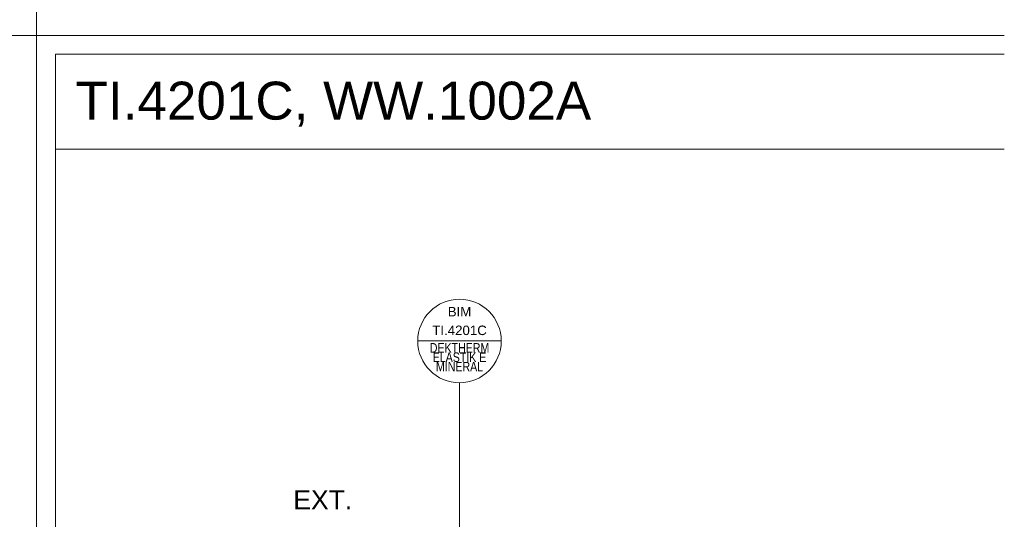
# Model space of a CAD drawing. Header units: millimetres. Extents: x -172116 to -156978, y -29806 to 62594.
# Tile 11 of 23: x -164621 to -163324, y 34927 to 35585. Entities that reach past the tile are written whole.
import ezdxf
from ezdxf.xclip import XClip

# ---------------------------------------------------------------- set-up
doc = ezdxf.new("R2010")
doc.units = ezdxf.units.MM
doc.header["$MEASUREMENT"] = 0
doc.header["$XCLIPFRAME"] = 0
for name, color, linetype in [('POHLED ZÁPADNÍ_1__K EXPEDICI', 7, 'Continuous'), ('POHLED ZÁPADNÍ_1__ZÁHLAVÍ', 7, 'Continuous'), ('POHLED ZÁPADNÍ_1_DEK_KÓTY', 7, 'Continuous'), ('POHLED ZÁPADNÍ_1_DEK_POPIS', 7, 'Continuous'), ('POHLED ZÁPADNÍ_1_moje-rastr-pozn', 7, 'Continuous')]:
    doc.layers.add(name, color=color, linetype=linetype)
doc.styles.add('GENEROVANÝ_STYL_1', font='txt')

# ---------------------------------------------------------------- blocks, each defined once
blk = doc.blocks.new('Kresba_1_1', base_point=(-167575.4, 33537))
at = {"layer": 'POHLED ZÁPADNÍ_1__K EXPEDICI', "color": 3, "linetype": 'Continuous', "lineweight": 18, "flags": 128}
blk.add_lwpolyline([(-163324.2, 33464), (-164599.4, 33464), (-164599.4, 35564), (-163324.2, 35564)], dxfattribs=at)
at = {"layer": 'POHLED ZÁPADNÍ_1_DEK_KÓTY', "color": 6, "linetype": 'Continuous', "lineweight": 18}
for p, q in [((-164096.9, 35161.5), (-163986.9, 35161.5)), ((-164041.9, 35106.5), (-164041.9, 34600.9))]:
    blk.add_line(p, q, dxfattribs=at)
blk.add_circle((-164041.9, 35161.5), 55, dxfattribs=at)
at = {"layer": 'POHLED ZÁPADNÍ_1_DEK_POPIS', "color": 6, "linetype": 'Continuous', "lineweight": 18}
blk.add_line((-164574.4, 35414), (-163324.2, 35414), dxfattribs=at)
at = {"layer": 'POHLED ZÁPADNÍ_1_DEK_POPIS', "color": 6, "linetype": 'Continuous', "lineweight": 18, "flags": 128}
blk.add_lwpolyline([(-163324.2, 33489), (-164574.4, 33489), (-164574.4, 35539), (-163324.2, 35539)], dxfattribs=at)
at = {"layer": 'POHLED ZÁPADNÍ_1_moje-rastr-pozn', "color": 241, "linetype": 'Continuous', "lineweight": 18}
for p, q in [((-164599.4, 62594), (-164599.4, -29806)), ((-172115.9, 35564), (-163324.2, 35564))]:
    blk.add_line(p, q, dxfattribs=at)
at = {"layer": 'POHLED ZÁPADNÍ_1__ZÁHLAVÍ', "color": 6, "linetype": 'Continuous', "lineweight": 18, "insert": (-164547.7, 35443.7), "char_height": 50, "attachment_point": 7, "style": 'GENEROVANÝ_STYL_1'}
blk.add_mtext('\\A1;{\\pql;\\fArial|b0|i0|c238|p38;TI.4201C, WW.1002A}', dxfattribs=at)
at = {"layer": 'POHLED ZÁPADNÍ_1_DEK_KÓTY', "color": 180, "linetype": 'Continuous', "lineweight": 18, "char_height": 12.5, "style": 'GENEROVANÝ_STYL_1'}
for s, insert, attachment_point, line_spacing_factor in [('\\A1;{\\pqc;\\fArial|b0|i0|c238|p38;BIM\\P\\pqc;\\fArial|b0|i0|c238|p38;TI.4201C}', (-164041.9, 35169.1), 8, 1.178354), ('\\A1;{\\W0.800000x;\\pqc;\\fArial|b0|i0|c238|p38;DEKTHERM\\P\\pqc;\\fArial|b0|i0|c238|p38;ELASTIK E\\P\\pqc;\\fArial|b0|i0|c238|p38;MINERAL}', (-164041.9, 35158.7), 2, 0.592358)]:
    blk.add_mtext(s, dxfattribs=dict(at, insert=insert, attachment_point=attachment_point, line_spacing_factor=line_spacing_factor))
at = {"layer": 'POHLED ZÁPADNÍ_1_DEK_KÓTY', "color": 6, "linetype": 'Continuous', "lineweight": 18, "insert": (-164260.9, 34939.8), "char_height": 25, "attachment_point": 7, "style": 'GENEROVANÝ_STYL_1'}
blk.add_mtext('\\A1;{\\pql;\\fArial|b0|i0|c238|p38;EXT.}', dxfattribs=at)

msp = doc.modelspace()

# ---------------------------------------------------------------- block references
at = {"color": 9, "linetype": 'Continuous', "lineweight": 13}
ref = msp.add_blockref('Kresba_1_1', (-167575.4, 33537), dxfattribs=at)
XClip(ref).set_block_clipping_path([(-172115.8690497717, -29805.97275295), (-163324.170853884, 91037.5901063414)])

doc.saveas('drawing.dxf')
